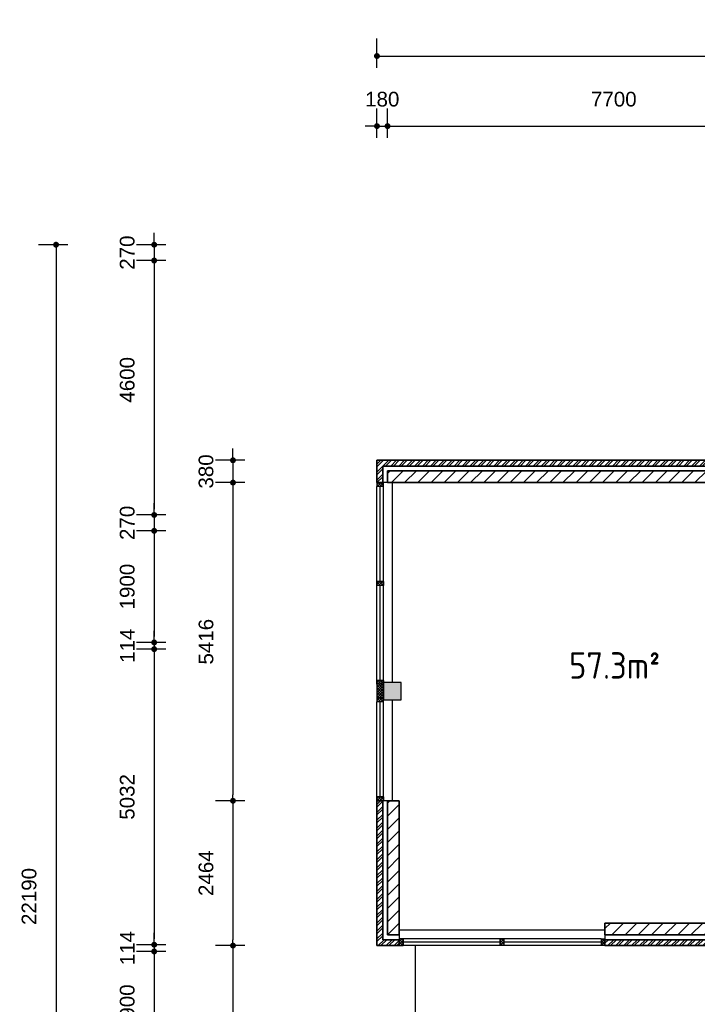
# Model space of a CAD drawing. Header units: millimetres. Extents: x 191 to 145850, y 32 to 50346.
# Tile 9 of 15: x 61890 to 73420, y 16337 to 33097. Entities that reach past the tile are written whole.
import ezdxf

# ---------------------------------------------------------------- set-up
doc = ezdxf.new("R2010")
doc.units = ezdxf.units.MM
for name, color, linetype, lineweight in [('Arceringen', 1, 'Continuous', 13), ('Binnenwand', 2, 'Continuous', 35), ('Buitenwand', 3, 'Continuous', 35), ('Dak', 7, 'Continuous', 30), ('Kozijn Bu', 5, 'Continuous', 25), ('Maatvoering', 7, 'Continuous', 25)]:
    doc.layers.add(name, color=color, linetype=linetype, lineweight=lineweight)
doc.layers.add('Konstrukties', color=5, linetype='Continuous')
doc.styles.add('ISO', font='ISOCP3')
doc.styles.get("Standard").update_dxf_attribs({"font": 'ARIAL.TTF'})
doc.dimstyles.new('Ian1', dxfattribs={"dimscale": 100, "dimtxt": 2.5, "dimasz": 1, "dimexe": 3, "dimexo": 4, "dimgap": 3.3, "dimtad": 1, "dimdec": 0, "dimzin": 1, "dimdsep": 46, "dimtxsty": 'Standard', "dimblk": 'DOT', "dimcen": 1, "dimdle": 1, "dimclrd": 7, "dimclre": 7, "dimclrt": 7, "dimadec": 0, "dimazin": 0, "dimtfac": 1, "dimtdec": 0, "dimtix": 1, "dimtmove": 0, "dimatfit": 3, "dimfxl": 2, "dimfxlon": 1, "dimtolj": 1, "dimtzin": 0, "dimarcsym": 0})
pattern_1 = [(45, (68148.97, 17516.65), (-112.2532, 112.2532), [])]

# ---------------------------------------------------------------- blocks, each defined once
blk = doc.blocks.new('$STIJLKZ')
at = {"color": 0, "linetype": 'ByBlock'}
for p, q in [((1, 1), (0, 1)), ((0, 1), (0, 0)), ((0, 0), (1, 0)), ((1, 1), (1, 0))]:
    blk.add_line(p, q, dxfattribs=at)
at = {"color": 0, "linetype": 'ByBlock', "flags": 9}
for tag, p in [('KB', (0.02, 0.85)), ('KH', (0.02, 0.68)), ('BWH', (0.02, 0.52)), ('NGM', (0.02, 0.35)), ('KHD', (0.02, 0.18)), ('KHB', (0.02, 0.01)), ('VSB', (0.51, 0.18)), ('ATS', (0.51, 0.85)), ('ATD', (0.51, 0.68)), ('SPL', (0.51, 0.52)), ('SP', (0.51, 0.01)), ('RDS', (0.51, 0.35))]:
    blk.add_attdef(tag, p, '', height=0.136, dxfattribs=at)
blk = doc.blocks.new('$STIJL')
at = {"color": 0, "linetype": 'ByBlock'}
for p, q in [((1, 1), (0, 1)), ((0, 1), (0, 0)), ((0, 0), (1, 0)), ((1, 1), (1, 0))]:
    blk.add_line(p, q, dxfattribs=at)
blk = doc.blocks.new('_Dot')
at = {"color": 0, "linetype": 'ByBlock', "lineweight": -2}
blk.add_line((-0.5, 0), (-1, 0), dxfattribs=at)
at = {"color": 0, "linetype": 'ByBlock', "const_width": 0.5}
blk.add_lwpolyline([(-0.25, 0, 1), (0.25, 0, 1)], format="xyb", close=True, dxfattribs=at)
blk = doc.blocks.new('*D52')
at = {"layer": 'Defpoints', "color": 0}
for p in [(93329, 32479), (67969, 25597), (93329, 22397)]:
    blk.add_point(p, dxfattribs=at)
at = {"layer": 'Maatvoering', "color": 7, "lineweight": -2}
for p, q in [((67969, 32279), (67969, 32779)), ((93329, 32279), (93329, 32779)), ((68069, 32479), (93229, 32479))]:
    blk.add_line(p, q, dxfattribs=at)
at = {"layer": 'Maatvoering', "color": 7, "lineweight": -2, "xscale": 100, "yscale": 100, "zscale": 100, "rotation": 180}
blk.add_blockref('_Dot', (67969, 32479), dxfattribs=at)
at = {"layer": 'Maatvoering', "color": 7, "lineweight": -2, "xscale": 100, "yscale": 100, "zscale": 100}
blk.add_blockref('_Dot', (93329, 32479), dxfattribs=at)
at = {"layer": 'Maatvoering', "color": 7, "insert": (80649, 32937), "char_height": 250, "attachment_point": 5}
blk.add_mtext('\\A1;25360', dxfattribs=at)
blk = doc.blocks.new('*D53')
at = {"layer": 'Defpoints', "color": 0}
for p in [(68149, 31286), (67969, 25217), (68149, 25217)]:
    blk.add_point(p, dxfattribs=at)
at = {"layer": 'Maatvoering', "color": 7, "lineweight": -2}
for p, q in [((67969, 31086), (67969, 31586)), ((68149, 31086), (68149, 31586)), ((67869, 31286), (67769, 31286)), ((67969, 31286), (68149, 31286)), ((68249, 31286), (68349, 31286))]:
    blk.add_line(p, q, dxfattribs=at)
at = {"layer": 'Maatvoering', "color": 7, "lineweight": -2, "xscale": 100, "yscale": 100, "zscale": 100}
blk.add_blockref('_Dot', (67969, 31286), dxfattribs=at)
at = {"layer": 'Maatvoering', "color": 7, "lineweight": -2, "xscale": 100, "yscale": 100, "zscale": 100, "rotation": 180}
blk.add_blockref('_Dot', (68149, 31286), dxfattribs=at)
at = {"layer": 'Maatvoering', "color": 7, "insert": (68059, 31743), "char_height": 250, "attachment_point": 5}
blk.add_mtext('\\A1;180', dxfattribs=at)
blk = doc.blocks.new('*D54')
at = {"layer": 'Defpoints', "color": 0}
for p in [(75849, 31286), (68149, 25217), (75849, 25217)]:
    blk.add_point(p, dxfattribs=at)
at = {"layer": 'Maatvoering', "color": 7, "lineweight": -2}
for p, q in [((68149, 31086), (68149, 31586)), ((75849, 31086), (75849, 31586)), ((68249, 31286), (75749, 31286))]:
    blk.add_line(p, q, dxfattribs=at)
at = {"layer": 'Maatvoering', "color": 7, "lineweight": -2, "xscale": 100, "yscale": 100, "zscale": 100, "rotation": 180}
blk.add_blockref('_Dot', (68149, 31286), dxfattribs=at)
at = {"layer": 'Maatvoering', "color": 7, "lineweight": -2, "xscale": 100, "yscale": 100, "zscale": 100}
blk.add_blockref('_Dot', (75849, 31286), dxfattribs=at)
at = {"layer": 'Maatvoering', "color": 7, "insert": (71999, 31743), "char_height": 250, "attachment_point": 5}
blk.add_mtext('\\A1;7700', dxfattribs=at)
blk = doc.blocks.new('*D88')
at = {"layer": 'Defpoints', "color": 0}
for p in [(68349, 17601), (75849, 17717), (68349, 3720)]:
    blk.add_point(p, dxfattribs=at)
at = {"layer": 'Maatvoering', "color": 7, "lineweight": -2}
for p, q in [((68349, 3920), (68349, 3420)), ((75849, 3920), (75849, 3420)), ((75749, 3720), (68449, 3720))]:
    blk.add_line(p, q, dxfattribs=at)
at = {"layer": 'Maatvoering', "color": 7, "lineweight": -2, "xscale": 100, "yscale": 100, "zscale": 100, "rotation": 180}
blk.add_blockref('_Dot', (68349, 3720), dxfattribs=at)
at = {"layer": 'Maatvoering', "color": 7, "lineweight": -2, "xscale": 100, "yscale": 100, "zscale": 100}
blk.add_blockref('_Dot', (75849, 3720), dxfattribs=at)
at = {"layer": 'Maatvoering', "color": 7, "insert": (72099, 4177), "char_height": 250, "attachment_point": 5}
blk.add_mtext('\\A1;7500', dxfattribs=at)
blk = doc.blocks.new('*D89')
at = {"layer": 'Defpoints', "color": 0}
for p in [(68349, 17601), (67969, 17337), (67969, 3720)]:
    blk.add_point(p, dxfattribs=at)
at = {"layer": 'Maatvoering', "color": 7, "lineweight": -2}
for p, q in [((67969, 3920), (67969, 3420)), ((68349, 3920), (68349, 3420)), ((67869, 3720), (67769, 3720)), ((68349, 3720), (67969, 3720)), ((68449, 3720), (68549, 3720))]:
    blk.add_line(p, q, dxfattribs=at)
at = {"layer": 'Maatvoering', "color": 7, "lineweight": -2, "xscale": 100, "yscale": 100, "zscale": 100}
blk.add_blockref('_Dot', (67969, 3720), dxfattribs=at)
at = {"layer": 'Maatvoering', "color": 7, "lineweight": -2, "xscale": 100, "yscale": 100, "zscale": 100, "rotation": 180}
blk.add_blockref('_Dot', (68349, 3720), dxfattribs=at)
at = {"layer": 'Maatvoering', "color": 7, "insert": (68159, 4177), "char_height": 250, "attachment_point": 5}
blk.add_mtext('\\A1;380', dxfattribs=at)
blk = doc.blocks.new('*D90')
at = {"layer": 'Defpoints', "color": 0}
for p in [(78119, 29267), (62508, 7077), (74919, 7077)]:
    blk.add_point(p, dxfattribs=at)
at = {"layer": 'Maatvoering', "color": 7, "lineweight": -2}
for p, q in [((62708, 29267), (62208, 29267)), ((62508, 29167), (62508, 7177)), ((62708, 7077), (62208, 7077))]:
    blk.add_line(p, q, dxfattribs=at)
at = {"layer": 'Maatvoering', "color": 7, "lineweight": -2, "xscale": 100, "yscale": 100, "zscale": 100}
for p, rotation in [((62508, 29267), 90), ((62508, 7077), 270)]:
    blk.add_blockref('_Dot', p, dxfattribs=dict(at, rotation=rotation))
at = {"layer": 'Maatvoering', "color": 7, "insert": (62050, 18172), "char_height": 250, "attachment_point": 5, "rotation": 90}
blk.add_mtext('\\A1;22190', dxfattribs=at)
blk = doc.blocks.new('*D91')
at = {"layer": 'Defpoints', "color": 0}
for p in [(78119, 29267), (64178, 28997), (78389, 28997)]:
    blk.add_point(p, dxfattribs=at)
at = {"layer": 'Maatvoering', "color": 7, "lineweight": -2}
for p, q in [((64178, 29367), (64178, 29467)), ((64378, 29267), (63878, 29267)), ((64178, 29267), (64178, 28997)), ((64378, 28997), (63878, 28997)), ((64178, 28897), (64178, 28797))]:
    blk.add_line(p, q, dxfattribs=at)
at = {"layer": 'Maatvoering', "color": 7, "lineweight": -2, "xscale": 100, "yscale": 100, "zscale": 100}
for p, rotation in [((64178, 29267), 270), ((64178, 28997), 90)]:
    blk.add_blockref('_Dot', p, dxfattribs=dict(at, rotation=rotation))
at = {"layer": 'Maatvoering', "color": 7, "insert": (63720, 29132), "char_height": 250, "attachment_point": 5, "rotation": 90}
blk.add_mtext('\\A1;270', dxfattribs=at)
blk = doc.blocks.new('*D92')
at = {"layer": 'Defpoints', "color": 0}
for p in [(78119, 29267), (64178, 24667), (78389, 24667)]:
    blk.add_point(p, dxfattribs=at)
at = {"layer": 'Maatvoering', "color": 7, "lineweight": -2}
for p, q in [((64378, 29267), (63878, 29267)), ((64178, 29167), (64178, 24767)), ((64378, 24667), (63878, 24667))]:
    blk.add_line(p, q, dxfattribs=at)
at = {"layer": 'Maatvoering', "color": 7, "lineweight": -2, "xscale": 100, "yscale": 100, "zscale": 100}
for p, rotation in [((64178, 29267), 90), ((64178, 24667), 270)]:
    blk.add_blockref('_Dot', p, dxfattribs=dict(at, rotation=rotation))
at = {"layer": 'Maatvoering', "color": 7, "insert": (63720, 26967), "char_height": 250, "attachment_point": 5, "rotation": 90}
blk.add_mtext('\\A1;4600', dxfattribs=at)
blk = doc.blocks.new('*D93')
at = {"layer": 'Defpoints', "color": 0}
for p in [(78389, 24667), (64178, 24397), (78119, 24397)]:
    blk.add_point(p, dxfattribs=at)
at = {"layer": 'Maatvoering', "color": 7, "lineweight": -2}
for p, q in [((64178, 24767), (64178, 24867)), ((64378, 24667), (63878, 24667)), ((64178, 24667), (64178, 24397)), ((64378, 24397), (63878, 24397)), ((64178, 24297), (64178, 24197))]:
    blk.add_line(p, q, dxfattribs=at)
at = {"layer": 'Maatvoering', "color": 7, "lineweight": -2, "xscale": 100, "yscale": 100, "zscale": 100}
for p, rotation in [((64178, 24667), 270), ((64178, 24397), 90)]:
    blk.add_blockref('_Dot', p, dxfattribs=dict(at, rotation=rotation))
at = {"layer": 'Maatvoering', "color": 7, "insert": (63720, 24532), "char_height": 250, "attachment_point": 5, "rotation": 90}
blk.add_mtext('\\A1;270', dxfattribs=at)
blk = doc.blocks.new('*D94')
at = {"layer": 'Defpoints', "color": 0}
for p in [(78119, 24397), (64178, 22497), (78019, 22497)]:
    blk.add_point(p, dxfattribs=at)
at = {"layer": 'Maatvoering', "color": 7, "lineweight": -2}
for p, q in [((64378, 24397), (63878, 24397)), ((64178, 24297), (64178, 22597)), ((64378, 22497), (63878, 22497))]:
    blk.add_line(p, q, dxfattribs=at)
at = {"layer": 'Maatvoering', "color": 7, "lineweight": -2, "xscale": 100, "yscale": 100, "zscale": 100}
for p, rotation in [((64178, 24397), 90), ((64178, 22497), 270)]:
    blk.add_blockref('_Dot', p, dxfattribs=dict(at, rotation=rotation))
at = {"layer": 'Maatvoering', "color": 7, "insert": (63720, 23447), "char_height": 250, "attachment_point": 5, "rotation": 90}
blk.add_mtext('\\A1;1900', dxfattribs=at)
blk = doc.blocks.new('*D95')
at = {"layer": 'Defpoints', "color": 0}
for p in [(78019, 22497), (64178, 22383), (78148, 22383)]:
    blk.add_point(p, dxfattribs=at)
at = {"layer": 'Maatvoering', "color": 7, "lineweight": -2}
for p, q in [((64178, 22597), (64178, 22697)), ((64378, 22497), (63878, 22497)), ((64178, 22497), (64178, 22383)), ((64378, 22383), (63878, 22383)), ((64178, 22283), (64178, 22183))]:
    blk.add_line(p, q, dxfattribs=at)
at = {"layer": 'Maatvoering', "color": 7, "lineweight": -2, "xscale": 100, "yscale": 100, "zscale": 100}
for p, rotation in [((64178, 22497), 270), ((64178, 22383), 90)]:
    blk.add_blockref('_Dot', p, dxfattribs=dict(at, rotation=rotation))
at = {"layer": 'Maatvoering', "color": 7, "insert": (63722, 22440), "char_height": 250, "attachment_point": 5, "rotation": 90}
blk.add_mtext('\\A1;114', dxfattribs=at)
blk = doc.blocks.new('*D96')
at = {"layer": 'Defpoints', "color": 0}
for p in [(78148, 22383), (64178, 17351), (79348, 17351)]:
    blk.add_point(p, dxfattribs=at)
at = {"layer": 'Maatvoering', "color": 7, "lineweight": -2}
for p, q in [((64378, 22383), (63878, 22383)), ((64178, 22283), (64178, 17451)), ((64378, 17351), (63878, 17351))]:
    blk.add_line(p, q, dxfattribs=at)
at = {"layer": 'Maatvoering', "color": 7, "lineweight": -2, "xscale": 100, "yscale": 100, "zscale": 100}
for p, rotation in [((64178, 22383), 90), ((64178, 17351), 270)]:
    blk.add_blockref('_Dot', p, dxfattribs=dict(at, rotation=rotation))
at = {"layer": 'Maatvoering', "color": 7, "insert": (63720, 19867), "char_height": 250, "attachment_point": 5, "rotation": 90}
blk.add_mtext('\\A1;5032', dxfattribs=at)
blk = doc.blocks.new('*D97')
at = {"layer": 'Defpoints', "color": 0}
for p in [(79348, 17351), (64178, 17237), (79348, 17237)]:
    blk.add_point(p, dxfattribs=at)
at = {"layer": 'Maatvoering', "color": 7, "lineweight": -2}
for p, q in [((64178, 17451), (64178, 17551)), ((64378, 17351), (63878, 17351)), ((64178, 17351), (64178, 17237)), ((64378, 17237), (63878, 17237)), ((64178, 17137), (64178, 17037))]:
    blk.add_line(p, q, dxfattribs=at)
at = {"layer": 'Maatvoering', "color": 7, "lineweight": -2, "xscale": 100, "yscale": 100, "zscale": 100}
for p, rotation in [((64178, 17351), 270), ((64178, 17237), 90)]:
    blk.add_blockref('_Dot', p, dxfattribs=dict(at, rotation=rotation))
at = {"layer": 'Maatvoering', "color": 7, "insert": (63722, 17294), "char_height": 250, "attachment_point": 5, "rotation": 90}
blk.add_mtext('\\A1;114', dxfattribs=at)
blk = doc.blocks.new('*D98')
at = {"layer": 'Defpoints', "color": 0}
for p in [(79348, 17237), (64178, 15337), (74919, 15337)]:
    blk.add_point(p, dxfattribs=at)
at = {"layer": 'Maatvoering', "color": 7, "lineweight": -2}
for p, q in [((64378, 17237), (63878, 17237)), ((64178, 17137), (64178, 15437)), ((64378, 15337), (63878, 15337))]:
    blk.add_line(p, q, dxfattribs=at)
at = {"layer": 'Maatvoering', "color": 7, "lineweight": -2, "xscale": 100, "yscale": 100, "zscale": 100}
for p, rotation in [((64178, 17237), 90), ((64178, 15337), 270)]:
    blk.add_blockref('_Dot', p, dxfattribs=dict(at, rotation=rotation))
at = {"layer": 'Maatvoering', "color": 7, "insert": (63720, 16287), "char_height": 250, "attachment_point": 5, "rotation": 90}
blk.add_mtext('\\A1;1900', dxfattribs=at)
blk = doc.blocks.new('*D102')
at = {"layer": 'Defpoints', "color": 0}
for p in [(67969, 25597), (65519, 25217), (67969, 25217)]:
    blk.add_point(p, dxfattribs=at)
at = {"layer": 'Maatvoering', "color": 7, "lineweight": -2}
for p, q in [((65519, 25697), (65519, 25797)), ((65719, 25597), (65219, 25597)), ((65519, 25597), (65519, 25217)), ((65719, 25217), (65219, 25217)), ((65519, 25117), (65519, 25017))]:
    blk.add_line(p, q, dxfattribs=at)
at = {"layer": 'Maatvoering', "color": 7, "lineweight": -2, "xscale": 100, "yscale": 100, "zscale": 100}
for p, rotation in [((65519, 25597), 270), ((65519, 25217), 90)]:
    blk.add_blockref('_Dot', p, dxfattribs=dict(at, rotation=rotation))
at = {"layer": 'Maatvoering', "color": 7, "insert": (65061, 25407), "char_height": 250, "attachment_point": 5, "rotation": 90}
blk.add_mtext('\\A1;380', dxfattribs=at)
blk = doc.blocks.new('*D103')
at = {"layer": 'Defpoints', "color": 0}
for p in [(67969, 25217), (65519, 19801), (67969, 19801)]:
    blk.add_point(p, dxfattribs=at)
at = {"layer": 'Maatvoering', "color": 7, "lineweight": -2}
for p, q in [((65719, 25217), (65219, 25217)), ((65519, 25117), (65519, 19901)), ((65719, 19801), (65219, 19801))]:
    blk.add_line(p, q, dxfattribs=at)
at = {"layer": 'Maatvoering', "color": 7, "lineweight": -2, "xscale": 100, "yscale": 100, "zscale": 100}
for p, rotation in [((65519, 25217), 90), ((65519, 19801), 270)]:
    blk.add_blockref('_Dot', p, dxfattribs=dict(at, rotation=rotation))
at = {"layer": 'Maatvoering', "color": 7, "insert": (65061, 22509), "char_height": 250, "attachment_point": 5, "rotation": 90}
blk.add_mtext('\\A1;5416', dxfattribs=at)
blk = doc.blocks.new('*D104')
at = {"layer": 'Defpoints', "color": 0}
for p in [(67969, 19801), (65519, 17337), (67969, 17337)]:
    blk.add_point(p, dxfattribs=at)
at = {"layer": 'Maatvoering', "color": 7, "lineweight": -2}
for p, q in [((65719, 19801), (65219, 19801)), ((65519, 19701), (65519, 17437)), ((65719, 17337), (65219, 17337))]:
    blk.add_line(p, q, dxfattribs=at)
at = {"layer": 'Maatvoering', "color": 7, "lineweight": -2, "xscale": 100, "yscale": 100, "zscale": 100}
for p, rotation in [((65519, 19801), 90), ((65519, 17337), 270)]:
    blk.add_blockref('_Dot', p, dxfattribs=dict(at, rotation=rotation))
at = {"layer": 'Maatvoering', "color": 7, "insert": (65061, 18569), "char_height": 250, "attachment_point": 5, "rotation": 90}
blk.add_mtext('\\A1;2464', dxfattribs=at)
blk = doc.blocks.new('*D105')
at = {"layer": 'Defpoints', "color": 0}
for p in [(67969, 17337), (65519, 7077), (67969, 7077)]:
    blk.add_point(p, dxfattribs=at)
at = {"layer": 'Maatvoering', "color": 7, "lineweight": -2}
for p, q in [((65719, 17337), (65219, 17337)), ((65519, 17237), (65519, 7177)), ((65719, 7077), (65219, 7077))]:
    blk.add_line(p, q, dxfattribs=at)
at = {"layer": 'Maatvoering', "color": 7, "lineweight": -2, "xscale": 100, "yscale": 100, "zscale": 100}
for p, rotation in [((65519, 17337), 90), ((65519, 7077), 270)]:
    blk.add_blockref('_Dot', p, dxfattribs=dict(at, rotation=rotation))
at = {"layer": 'Maatvoering', "color": 7, "insert": (65061, 12207), "char_height": 250, "attachment_point": 5, "rotation": 90}
blk.add_mtext('\\A1;10260', dxfattribs=at)

msp = doc.modelspace()

# ---------------------------------------------------------------- hatches: boundary and pattern name
at = {"layer": 'Arceringen'}
h = msp.add_hatch(dxfattribs=at)
h.set_pattern_fill('ANSI31', color=256, scale=50, style=0)
h.set_pattern_definition(pattern_1)
h.paths.add_polyline_path([(75949, 22882.6), (75849, 22882.6), (75849, 17716.6), (71849, 17716.6), (71849, 17516.6), (75949, 17516.6)])
h.paths.add_polyline_path([(75949, 25416.6), (68149, 25416.6), (68149, 25216.6), (68233, 25216.6), (75849, 25216.6), (75849, 24016.6), (75949, 24016.6)])
h.paths.add_polyline_path([(78389, 28996.6), (79582, 28996.6), (79582, 29096.6), (78289, 29096.6), (78289, 24566.6), (79299, 24566.6), (79299, 24666.6), (78389, 24666.6)])
h.paths.add_polyline_path([(80809, 28996.6), (81092, 28996.6), (81092, 29096.6), (80416, 29096.6), (80416, 28996.6), (80699, 28996.6), (80699, 24666.6), (80599, 24666.6), (80599, 24566.6), (80909, 24566.6), (80909, 24588.6), (80909, 24666.6), (80809, 24666.6)])
h.paths.add_polyline_path([(82319, 25666.6), (83119, 25666.6), (83119, 24666.6), (83069, 24666.6), (83069, 24566.6), (83939, 24566.6), (83939, 24666.6), (83339, 24666.6), (83339, 28996.6), (88839, 28996.6), (88839, 24666.6), (86139, 24666.6), (86139, 24566.6), (88939, 24566.6), (88939, 29096.6), (81926, 29096.6), (81926, 28996.6), (82209, 28996.6), (82209, 28951.6), (82319, 28951.6), (82319, 28996.6), (83119, 28996.6), (83119, 27996.6), (82319, 27996.6), (82319, 28041.6), (82209, 28041.6), (82209, 27841.6), (82319, 27841.6), (82319, 27886.6), (83119, 27886.6), (83119, 26886.6), (82319, 26886.6), (82319, 26931.6), (82209, 26931.6), (82209, 26731.6), (82319, 26731.6), (82319, 26776.6), (83119, 26776.6), (83119, 25776.6), (82319, 25776.6), (82319, 25821.6), (82209, 25821.6), (82209, 24566.6), (82369, 24566.6), (82369, 24666.6), (82319, 24666.6)])
h.paths.add_polyline_path([(85969, 25296.6), (85043, 25296.6), (85043, 24566.6), (85969, 24566.6)], flags=17)
h.paths.add_polyline_path([(85761, 25031.6), (85761, 24831.6), (85561, 24831.6), (85561, 25031.6)], flags=16)
h.paths.add_polyline_path([(85451, 25031.6), (85451, 24831.6), (85251, 24831.6), (85251, 25031.6)], flags=16)
h = msp.add_hatch(dxfattribs=at)
h.set_pattern_fill('ANSI32', color=256, scale=10, style=0)
h.set_pattern_definition([(45, (67968.97, 7076.65), (-67.35192, 67.35192), []), (45, (68013.87, 7076.65), (-67.35192, 67.35192), [])])
h.paths.add_polyline_path([(76119, 25596.6), (67969, 25596.6), (67969, 25216.6), (68069, 25216.6), (68069, 25496.6), (76019, 25496.6), (76019, 24016.6), (76119, 24016.6)])
h.paths.add_polyline_path([(68069, 19800.6), (67969, 19800.6), (67969, 17336.6), (68349, 17336.6), (68349, 17436.6), (68069, 17436.6)])
h.paths.add_polyline_path([(76119, 22882.6), (76019, 22882.6), (76019, 17436.6), (71849, 17436.6), (71849, 17336.6), (76119, 17336.6)])
h.paths.add_polyline_path([(88305, 24396.6), (88225, 24396.6), (88225, 22396.6), (88305, 22396.6)])
h.paths.add_polyline_path([(93329, 22396.6), (85179, 22396.6), (85179, 22382.6), (85179, 16956.5), (85279, 16956.5), (85279, 22296.6), (93229, 22296.6), (93229, 18016.6), (93329, 18016.6)])
h.paths.add_polyline_path([(93329, 14516.6), (93229, 14516.6), (93229, 14236.6), (90865, 14236.6), (90865, 14136.6), (93329, 14136.6)])
h.paths.add_polyline_path([(85279, 15822.5), (85179, 15822.5), (85179, 14136.6), (85449, 14136.6), (85449, 14236.6), (85279, 14236.6)])
h.paths.add_polyline_path([(83179, 15336.6), (80997.5, 15336.6), (80997.5, 15236.6), (83079, 15236.6), (83079, 10956.6), (83179, 10956.6)])
h.paths.add_polyline_path([(79863.5, 15336.6), (77833, 15336.6), (77833, 15236.6), (79863.5, 15236.6)])
h.paths.add_polyline_path([(76699, 15336.6), (74919, 15336.6), (74919, 7076.6), (75299, 7076.6), (75299, 7176.6), (75019, 7176.6), (75019, 15236.6), (76699, 15236.6)])
h.paths.add_polyline_path([(83179, 7456.6), (83079, 7456.6), (83079, 7176.6), (80715, 7176.6), (80715, 7076.6), (83179, 7076.6)])
h = msp.add_hatch(dxfattribs=at)
h.set_pattern_fill('ANSI37', color=256, scale=10, style=0)
h.set_pattern_definition([(45, (67968.97, 19800.646), (-22.45064, 22.45064), []), (135, (67968.97, 19800.646), (-22.45064, -22.45064), [])])
h.paths.add_polyline_path([(68083, 25216.6), (67969, 25216.6), (67969, 25149.6), (68083, 25149.6)])
h.paths.add_polyline_path([(68083, 23533.6), (67969, 23533.6), (67969, 23466.6), (68083, 23466.6)])
h.paths.add_polyline_path([(68083, 21850.6), (67969, 21850.6), (67969, 21783.6), (68083, 21783.6), (68083, 21817.1)])
h.paths.add_polyline_path([(68083, 21783.6), (67969, 21783.6), (67969, 21550.6), (68083, 21550.6)])
h.paths.add_polyline_path([(68083, 21550.6), (67969, 21550.6), (67969, 21483.6), (68083, 21483.6)])
h.paths.add_polyline_path([(68083, 19867.6), (67969, 19867.6), (67969, 19800.6), (68069, 19800.6), (68083, 19800.6)])
h = msp.add_hatch(dxfattribs=at)
h.set_pattern_fill('AR-CONC', color=256, style=0)
h.set_pattern_definition([(50, (68082.97, 7190.65), (182.1847, -15.9391), [19.05, -209.55]), (355, (68082.97, 7190.65), (-35.2428, 191.0566), [15.24, -167.64]), (100.451, (68098.15, 7189.32), (146.9425, 175.1167), [16.19, -178.09]), (46.1842, (68082.97, 7241.45), (271.079, -42.0423), [28.575, -314.325]), (96.6356, (68105.56, 7237.94), (237.4042, 247.4256), [24.285, -267.135]), (351.184, (68082.97, 7241.45), (237.4046, 247.425), [22.86, -251.46]), (21, (68108.37, 7228.75), (151.6149, -102.2655), [19.05, -209.55]), (326, (68108.37, 7228.75), (61.802, 184.188), [15.24, -167.64]), (71.4514, (68121, 7220.22), (213.4165, 81.9229), [16.19, -178.09]), (37.5, (68082.97, 7190.646), (3.0886, 84.55504), [0, -165.608, 0, -170.18, 0, -168.275]), (7.5, (68082.97, 7190.65), (66.81966, 100.18057), [0, -97.028, 0, -161.798, 0, -64.135]), (327.5, (68026.33, 7190.646), (135.5906, -5.72874), [0, -63.5, 0, -198.12, 0, -262.89]), (317.5, (68000.93, 7190.65), (148.1292, 25.4265), [0, -82.55, 0, -131.572, 0, -186.69])])
h.paths.add_polyline_path([(68383, 21817.1), (68233, 21817.1), (68083, 21817.1), (68083, 21517.1), (68383, 21517.1)])
h.paths.add_polyline_path([(78998.5, 7490.6), (78698.5, 7490.6), (78698.5, 7340.6), (78698.5, 7190.6), (78998.5, 7190.6)])
h.paths.add_polyline_path([(89148.5, 14550.6), (88848.5, 14550.6), (88848.5, 14400.6), (88848.5, 14250.6), (89148.5, 14250.6)])
h = msp.add_hatch(dxfattribs=at)
h.set_pattern_fill('ANSI31', color=256, scale=50, style=0)
h.set_pattern_definition(pattern_1)
h.paths.add_polyline_path([(68349, 19800.6), (68149, 19800.6), (68149, 17516.6), (68349, 17516.6), (68349, 17600.6)])
h = msp.add_hatch(dxfattribs=at)
h.set_pattern_fill('ANSI37', color=256, scale=10, style=0)
h.set_pattern_definition([(45, (68348.97, 15336.646), (-22.45064, 22.45064), []), (135, (68348.97, 15336.646), (-22.45064, -22.45064), [])])
h.paths.add_polyline_path([(68416, 17450.6), (68349, 17450.6), (68349, 17336.6), (68416, 17336.6)])
h.paths.add_polyline_path([(71849, 17436.6), (71849, 17450.6), (71782, 17450.6), (71782, 17336.6), (71849, 17336.6)])
h.paths.add_polyline_path([(75719, 17336.6), (75605, 17336.6), (75605, 17269.6), (75719, 17269.6)])
h.paths.add_polyline_path([(75719, 15403.6), (75605, 15403.6), (75605, 15336.6), (75719, 15336.6)])
h = msp.add_hatch(dxfattribs=at)
h.set_pattern_fill('ANSI37', color=256, scale=10, style=0)
h.set_pattern_definition([(45, (70065.47, 17336.646), (-22.451, 22.451), []), (135, (70065.47, 17336.646), (-22.451, -22.451), [])])
h.paths.add_polyline_path([(70132.5, 17450.6), (70065.5, 17450.6), (70065.5, 17336.6), (70132.5, 17336.6)])

# ---------------------------------------------------------------- linework, layer by layer
at = {"layer": 'Binnenwand'}
for p, q in [((68149, 25216.6), (68149, 25416.6)), ((68149, 25416.6), (75949, 25416.6)), ((75849, 25216.6), (68149, 25216.6)), ((68149, 19800.6), (68149, 17516.6)), ((68349, 19800.6), (68149, 19800.6)), ((68349, 17516.6), (68349, 19800.6)), ((68149, 17516.6), (68349, 17516.6))]:
    msp.add_line(p, q, dxfattribs=at)
msp.add_lwpolyline([(75949, 22882.6), (75949, 17516.6), (71849, 17516.6), (71849, 17716.6), (75849, 17716.6), (75849, 22882.6)], close=True, dxfattribs=at)
at = {"layer": 'Buitenwand'}
for points in [[(76119, 24016.6), (76019, 24016.6), (76019, 25496.6), (68069, 25496.6), (68069, 25216.6), (67969, 25216.6), (67969, 25596.6), (76119, 25596.6)], [(76119, 17336.6), (76119, 22882.6), (76019, 22882.6), (76019, 17436.6), (71849, 17436.6), (71849, 17336.6)], [(67969, 17336.6), (67969, 19800.6), (68069, 19800.6), (68069, 17436.6), (68349, 17436.6), (68349, 17336.6)]]:
    msp.add_lwpolyline(points, close=True, dxfattribs=at)
at = {"layer": 'Dak'}
msp.add_line((68619, 17336.6), (68619, 15436.6), dxfattribs=at)
at = {"layer": 'Konstrukties'}
msp.add_lwpolyline([(68383, 21817.1), (68083, 21817.1), (68083, 21517.1), (68383, 21517.1)], close=True, dxfattribs=at)
at = {"layer": 'Kozijn Bu'}
for p, q in [((67969, 23533.6), (67969, 25149.6)), ((68026, 23533.6), (68026, 25149.6)), ((68233, 25216.6), (68083, 25216.6)), ((68083, 23533.6), (68083, 25149.6)), ((68233, 21817.1), (68233, 25216.6)), ((67969, 21850.6), (67969, 23466.6)), ((68026, 21850.6), (68026, 23466.6)), ((68083, 21850.6), (68083, 23466.6)), ((67969, 21783.6), (67969, 21550.6)), ((67969, 19867.6), (67969, 21483.6)), ((68026, 19867.6), (68026, 21483.6)), ((68083, 19867.6), (68083, 21483.6)), ((68233, 19800.6), (68233, 21517.1)), ((68233, 19800.6), (68083, 19800.6)), ((71849, 17600.6), (68349, 17600.6)), ((68349, 17600.6), (68349, 17450.6)), ((71849, 17600.6), (71849, 17450.6)), ((71782, 17450.6), (68416, 17450.6)), ((70065.5, 17336.6), (70065.5, 17450.6)), ((70065.5, 17336.6), (70065.5, 17450.6)), ((70065.5, 17336.6), (70065.5, 17450.6)), ((70065.5, 17336.6), (70065.5, 17450.6)), ((70132.5, 17336.6), (70132.5, 17450.6)), ((70065.5, 17393.6), (68416, 17393.6)), ((71782, 17336.6), (68416, 17336.6)), ((71782, 17393.6), (70132.5, 17393.6))]:
    msp.add_line(p, q, dxfattribs=at)

# ---------------------------------------------------------------- block references
at = {"layer": 'Kozijn Bu', "yscale": 114, "zscale": 1000, "rotation": 270}
for name, p, xscale in [('$STIJLKZ', (67969, 25216.6), 67), ('$STIJL', (67969, 23466.6), -67), ('$STIJL', (67969, 21783.6), -67), ('$STIJLKZ', (67969, 21550.6), 67), ('$STIJL', (67969, 19800.6), -67)]:
    msp.add_blockref(name, p, dxfattribs=dict(at, xscale=xscale))
at = {"layer": 'Kozijn Bu', "yscale": 114, "zscale": 1000}
for name, p, xscale in [('$STIJLKZ', (68349, 17336.6), 67), ('$STIJL', (71849, 17336.6), -67)]:
    msp.add_blockref(name, p, dxfattribs=dict(at, xscale=xscale))

# ---------------------------------------------------------------- texts
at = {"layer": 'Maatvoering', "insert": (71238.6, 22329.7), "char_height": 450, "width": 3717.83, "attachment_point": 1, "style": 'ISO'}
msp.add_mtext('57.3m²', dxfattribs=at)

# ---------------------------------------------------------------- dimensions: what is measured, and where the dimension line sits
at = {"layer": 'Maatvoering'}
for base, p1, p2, picture, middle in [((93329, 32479), (67969, 25596.6), (93329, 22396.6), '*D52', (80649, 32936.7)), ((68149, 31285.7), (67969, 25216.6), (68149, 25216.6), '*D53', (68059, 31743.4))]:
    dim = msp.add_linear_dim(base=base, p1=p1, p2=p2, dimstyle='Ian1', dxfattribs=at)
    dim.commit()
    dim.dimension.update_dxf_attribs({"geometry": picture, "text_midpoint": middle})
for base, p1, p2, picture, middle in [((75849, 31285.7), (68149, 25216.6), (75849, 25216.6), '*D54', (71999, 31743.4)), ((67969, 3719.7), (68349, 17600.6), (67969, 17336.6), '*D89', (68159, 4177.4)), ((68349, 3719.7), (75849, 17716.6), (68349, 17600.6), '*D88', (72099, 4177.3))]:
    dim = msp.add_linear_dim(base=base, p1=p1, p2=p2, dimstyle='Ian1', override={"dimtmove": 1}, dxfattribs=at)
    dim.commit()
    dim.dimension.update_dxf_attribs({"geometry": picture, "text_midpoint": middle})
for base, p1, p2, picture, middle in [((64177.8, 28996.6), (78119, 29266.6), (78389, 28996.6), '*D91', (63720.2, 29131.6)), ((62508, 7076.6), (78119, 29266.6), (74919, 7076.6), '*D90', (62050.4, 18171.6)), ((65518.7, 25216.6), (67969, 25596.6), (67969, 25216.6), '*D102', (65061, 25406.6))]:
    dim = msp.add_linear_dim(base=base, p1=p1, p2=p2, angle=90, dimstyle='Ian1', dxfattribs=at)
    dim.commit()
    dim.dimension.update_dxf_attribs({"geometry": picture, "text_midpoint": middle})
for base, p1, p2, picture, middle in [((64177.8, 24666.6), (78119, 29266.6), (78389, 24666.6), '*D92', (63720.2, 26966.6)), ((65518.7, 19800.6), (67969, 25216.6), (67969, 19800.6), '*D103', (65061.1, 22508.6)), ((64177.8, 24396.6), (78389, 24666.6), (78119, 24396.6), '*D93', (63720.2, 24531.6)), ((64177.8, 22496.6), (78119, 24396.6), (78019, 22496.6), '*D94', (63720.2, 23446.6)), ((64177.8, 22382.6), (78019, 22496.6), (78148.5, 22382.6), '*D95', (63722.3, 22439.6)), ((64177.8, 17350.6), (78148.5, 22382.6), (79348.5, 17350.6), '*D96', (63720.1, 19866.6)), ((65518.7, 17336.6), (67969, 19800.6), (67969, 17336.6), '*D104', (65061.1, 18568.6)), ((64177.8, 17236.6), (79348.5, 17350.6), (79348.5, 17236.6), '*D97', (63722.3, 17293.6)), ((64177.8, 15336.6), (79348.5, 17236.6), (74919, 15336.6), '*D98', (63720.2, 16286.6)), ((65518.7, 7076.6), (67969, 17336.6), (67969, 7076.6), '*D105', (65061.1, 12206.6))]:
    dim = msp.add_linear_dim(base=base, p1=p1, p2=p2, angle=90, dimstyle='Ian1', override={"dimtmove": 1}, dxfattribs=at)
    dim.commit()
    dim.dimension.update_dxf_attribs({"geometry": picture, "text_midpoint": middle})

doc.saveas('drawing.dxf')
